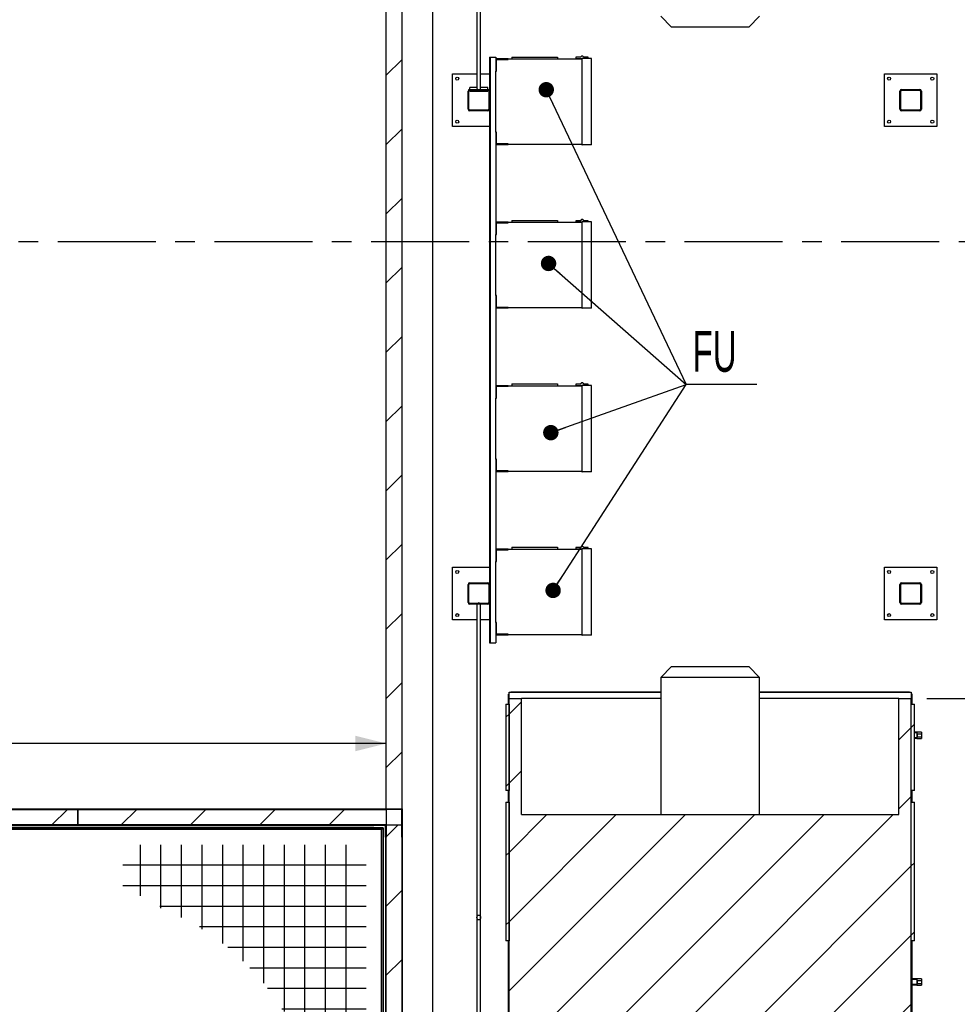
# Model space of a CAD drawing. Header units: millimetres. Extents: x 250 to 59450, y 0 to 41800.
# Tile 89 of 148: x 49394 to 52433, y 15914 to 19107. Entities that reach past the tile are written whole.
import ezdxf

# ---------------------------------------------------------------- set-up
doc = ezdxf.new("R2010")
doc.units = ezdxf.units.MM
doc.header["$LTSCALE"] = 50
doc.header["$PDSIZE"] = -1
doc.linetypes.add('CENTER', pattern=[10.16, 6.35, -1.27, 1.27, -1.27])
for name, color, linetype in [('KONTUR', 7, 'Continuous'), ('MASS', 29, 'Continuous'), ('SCHNITT', 5, 'CENTER'), ('TEXT_1', 176, 'Continuous')]:
    doc.layers.add(name, color=color, linetype=linetype)
doc.styles.add('SLDTEXTSTYLE0', font='TXT', dxfattribs={"width": 0.605})
doc.dimstyles.new('SLDDIMSTYLE1', dxfattribs={"dimtxt": 0.18, "dimasz": 50, "dimexe": 0, "dimexo": 0.0625, "dimgap": 0, "dimtad": 0, "dimtih": 1, "dimtoh": 1, "dimdec": 0, "dimrnd": 1e-09, "dimzin": 0, "dimdsep": 46, "dimtxsty": 'Standard', "dimblk1": 'DOT', "dimblk2": 'DOT', "dimsah": 1, "dimcen": 0.09, "dimadec": 0, "dimazin": 0, "dimtfac": 50, "dimtdec": 0, "dimtofl": 0, "dimtmove": 0, "dimatfit": 3, "dimldrblk": 'DOT', "dimfxl": 1, "dimfrac": 2, "dimtolj": 1, "dimtzin": 0, "dimarcsym": 0})
doc.dimstyles.new('SLDDIMSTYLE2', dxfattribs={"dimtxt": 128.415934, "dimasz": 100, "dimexe": 0, "dimexo": 0.0625, "dimgap": 32.103984, "dimtad": 1, "dimdec": 1, "dimrnd": 1e-09, "dimzin": 12, "dimdsep": 46, "dimtxsty": 'SLDTEXTSTYLE0', "dimsah": 1, "dimcen": 0.09, "dimadec": 0, "dimazin": 3, "dimtfac": 1, "dimtdec": 1, "dimtofl": 0, "dimtmove": 0, "dimatfit": 3, "dimfxl": 1, "dimfrac": 2, "dimtolj": 1, "dimtzin": 12, "dimarcsym": 0})

# ---------------------------------------------------------------- blocks, each defined once
blk = doc.blocks.new('Gitterrost')
at = {"color": 7, "linetype": 'Continuous', "lineweight": 0}
blk.add_point((0, 0), dxfattribs=at)
at = {"layer": 'KONTUR', "color": 8, "true_color": 0x808080}
for p, q in [((5817, -2483), (5817, -41924)), ((9150, -2483), (9150, -41924)), ((12483, -2483), (12483, -35964)), ((15817, -2483), (15817, -29510)), ((19150, -2483), (19150, -24930)), ((22483, -2483), (22483, -21376)), ((25817, -2483), (25817, -18520)), ((29150, -2483), (29150, -16196)), ((32483, -2483), (32483, -14306)), ((35817, -2483), (35817, -12787)), ((39150, -2483), (39150, -10787)), ((2483, -5817), (41924, -5817)), ((2483, -9150), (41924, -9150)), ((2483, -12483), (35964, -12483)), ((2483, -15817), (29510, -15817)), ((2483, -19150), (24930, -19150)), ((2483, -22483), (21376, -22483)), ((2483, -25817), (18520, -25817)), ((2483, -29150), (16196, -29150)), ((2483, -32483), (14306, -32483)), ((2483, -35817), (12787, -35817)), ((2483, -39150), (10787, -39150))]:
    blk.add_line(p, q, dxfattribs=at)
blk = doc.blocks.new('Block1')
at = {"color": 7, "linetype": 'Continuous', "rotation": 270.0000000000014}
blk.add_blockref('Gitterrost', (348500, 198500), dxfattribs=at)
blk = doc.blocks.new('_D_30')
at = {"layer": 'MASS'}
for p, q in [((52334.4, 16906.4), (52803.1, 16906.4)), ((52778.1, 13166.4), (52778.1, 16906.4)), ((52334.4, 13166.4), (52803.1, 13166.4))]:
    blk.add_line(p, q, dxfattribs=at)
for points in [[(52778.1, 16906.4), (52753.1, 16806.4), (52803.1, 16806.4)], [(52778.1, 13166.4), (52803.1, 13266.4), (52753.1, 13266.4)]]:
    blk.add_solid(points, dxfattribs=at)
at = {"layer": 'MASS', "insert": (52607.6, 14840.4), "char_height": 132.29, "attachment_point": 1, "rotation": 90, "style": 'SLDTEXTSTYLE0'}
blk.add_mtext('3740', dxfattribs=at)
blk = doc.blocks.new('_D_31')
at = {"layer": 'MASS'}
for p, q in [((52334.4, 19186.4), (52803.1, 19186.4)), ((52778.1, 16906.4), (52778.1, 19186.4)), ((52334.4, 16906.4), (52803.1, 16906.4))]:
    blk.add_line(p, q, dxfattribs=at)
for points in [[(52778.1, 19186.4), (52753.1, 19086.4), (52803.1, 19086.4)], [(52778.1, 16906.4), (52803.1, 17006.4), (52753.1, 17006.4)]]:
    blk.add_solid(points, dxfattribs=at)
at = {"layer": 'MASS', "insert": (52607.6, 17850.4), "char_height": 132.29, "attachment_point": 1, "rotation": 90, "style": 'SLDTEXTSTYLE0'}
blk.add_mtext('2280', dxfattribs=at)
blk = doc.blocks.new('_D_37')
at = {"layer": 'MASS'}
blk.add_line((50582.4, 16759.9), (45082.4, 16759.9), dxfattribs=at)
for points in [[(45082.4, 16759.9), (45182.4, 16734.9), (45182.4, 16784.9)], [(50582.4, 16759.9), (50482.4, 16784.9), (50482.4, 16734.9)]]:
    blk.add_solid(points, dxfattribs=at)
at = {"layer": 'MASS', "insert": (47636.4, 16930.5), "char_height": 132.29, "attachment_point": 1, "style": 'SLDTEXTSTYLE0'}
blk.add_mtext('5500', dxfattribs=at)
blk = doc.blocks.new('SW_NOTE_0_39')
at = {"layer": 'TEXT_1', "color": 0}
blk.add_line((230, 0), (0, 0), dxfattribs=at)
blk.add_line((230, 0), (0, 0), dxfattribs=at)
blk.add_line((230, 0), (0, 0), dxfattribs=at)
blk.add_line((230, 0), (0, 0), dxfattribs=at)
at = {"layer": 'TEXT_1', "color": 0, "insert": (21.4, 173.3), "char_height": 132.29, "attachment_point": 1, "style": 'SLDTEXTSTYLE0'}
blk.add_mtext('FU', dxfattribs=at)
blk = doc.blocks.new('_Dot')
at = {"color": 0, "linetype": 'ByBlock', "lineweight": -2}
blk.add_line((-0.5, 0), (-1, 0), dxfattribs=at)
at = {"color": 0, "linetype": 'ByBlock', "const_width": 0.5}
blk.add_lwpolyline([(-0.25, 0, 1), (0.25, 0, 1)], format="xyb", close=True, dxfattribs=at)

msp = doc.modelspace()

# ---------------------------------------------------------------- hatches: boundary and pattern name
at = {"layer": 'SCHNITT', "linetype": 'Continuous', "lineweight": 18}
h = msp.add_hatch(dxfattribs=at)
h.set_pattern_fill('ANSI31', color=256, scale=50, style=0)
h.paths.add_polyline_path([(50632.36, 19546.38), (50582.36, 19546.38), (50582.36, 16546.38), (50632.36, 16546.38)], flags=0)
h = msp.add_hatch(dxfattribs=at)
h.set_pattern_fill('ANSI31', color=256, scale=50, angle=3e-322, style=0)
edge = h.paths.add_edge_path(flags=0)
edge.add_arc((50911.36, 18875.38), 6, 0, 90)
edge.add_line((50911.36, 18881.38), (50853.36, 18881.38))
edge.add_arc((50853.36, 18875.38), 6, 90, 180)
edge.add_line((50847.36, 18875.38), (50847.36, 18817.38))
edge.add_arc((50853.36, 18817.38), 6, 180, 270)
edge.add_line((50853.36, 18811.38), (50911.36, 18811.38))
edge.add_arc((50911.36, 18817.38), 6, 270, 360)
edge.add_line((50917.36, 18817.38), (50917.36, 18875.38))
edge = h.paths.add_edge_path(flags=0)
edge.add_arc((50853.36, 18875.38), 3, 90, 180, ccw=False)
edge.add_line((50853.36, 18878.38), (50911.36, 18878.38))
edge.add_arc((50911.36, 18875.38), 3, 0, 90, ccw=False)
edge.add_line((50914.36, 18875.38), (50914.36, 18817.38))
edge.add_arc((50911.36, 18817.38), 3, 270, 360, ccw=False)
edge.add_line((50911.36, 18814.38), (50853.36, 18814.38))
edge.add_arc((50853.36, 18817.38), 3, 180, 270, ccw=False)
edge.add_line((50850.36, 18817.38), (50850.36, 18875.38))
h = msp.add_hatch(dxfattribs=at)
h.set_pattern_fill('ANSI31', color=256, scale=50, angle=3e-322, style=0)
edge = h.paths.add_edge_path(flags=0)
edge.add_arc((52311.36, 18875.38), 6, 0, 90)
edge.add_line((52311.36, 18881.38), (52253.36, 18881.38))
edge.add_arc((52253.36, 18875.38), 6, 90, 180)
edge.add_line((52247.36, 18875.38), (52247.36, 18817.38))
edge.add_arc((52253.36, 18817.38), 6, 180, 270)
edge.add_line((52253.36, 18811.38), (52311.36, 18811.38))
edge.add_arc((52311.36, 18817.38), 6, 270, 360)
edge.add_line((52317.36, 18817.38), (52317.36, 18875.38))
edge = h.paths.add_edge_path(flags=0)
edge.add_arc((52253.36, 18875.38), 3, 90, 180, ccw=False)
edge.add_line((52253.36, 18878.38), (52311.36, 18878.38))
edge.add_arc((52311.36, 18875.38), 3, 0, 90, ccw=False)
edge.add_line((52314.36, 18875.38), (52314.36, 18817.38))
edge.add_arc((52311.36, 18817.38), 3, 270, 360, ccw=False)
edge.add_line((52311.36, 18814.38), (52253.36, 18814.38))
edge.add_arc((52253.36, 18817.38), 3, 180, 270, ccw=False)
edge.add_line((52250.36, 18817.38), (52250.36, 18875.38))
h = msp.add_hatch(dxfattribs=at)
h.set_pattern_fill('ANSI31', color=256, scale=50, angle=3e-322, style=0)
edge = h.paths.add_edge_path(flags=0)
edge.add_arc((50911.36, 17275.38), 6, 0, 90)
edge.add_line((50911.36, 17281.38), (50853.36, 17281.38))
edge.add_arc((50853.36, 17275.38), 6, 90, 180)
edge.add_line((50847.36, 17275.38), (50847.36, 17217.38))
edge.add_arc((50853.36, 17217.38), 6, 180, 270)
edge.add_line((50853.36, 17211.38), (50911.36, 17211.38))
edge.add_arc((50911.36, 17217.38), 6, 270, 360)
edge.add_line((50917.36, 17217.38), (50917.36, 17275.38))
edge = h.paths.add_edge_path(flags=0)
edge.add_arc((50853.36, 17275.38), 3, 90, 180, ccw=False)
edge.add_line((50853.36, 17278.38), (50911.36, 17278.38))
edge.add_arc((50911.36, 17275.38), 3, 0, 90, ccw=False)
edge.add_line((50914.36, 17275.38), (50914.36, 17217.38))
edge.add_arc((50911.36, 17217.38), 3, 270, 360, ccw=False)
edge.add_line((50911.36, 17214.38), (50853.36, 17214.38))
edge.add_arc((50853.36, 17217.38), 3, 180, 270, ccw=False)
edge.add_line((50850.36, 17217.38), (50850.36, 17275.38))
h = msp.add_hatch(dxfattribs=at)
h.set_pattern_fill('ANSI31', color=256, scale=50, angle=3e-322, style=0)
edge = h.paths.add_edge_path(flags=0)
edge.add_arc((52311.36, 17275.38), 6, 0, 90)
edge.add_line((52311.36, 17281.38), (52253.36, 17281.38))
edge.add_arc((52253.36, 17275.38), 6, 90, 180)
edge.add_line((52247.36, 17275.38), (52247.36, 17217.38))
edge.add_arc((52253.36, 17217.38), 6, 180, 270)
edge.add_line((52253.36, 17211.38), (52311.36, 17211.38))
edge.add_arc((52311.36, 17217.38), 6, 270, 360)
edge.add_line((52317.36, 17217.38), (52317.36, 17275.38))
edge = h.paths.add_edge_path(flags=0)
edge.add_arc((52253.36, 17275.38), 3, 90, 180, ccw=False)
edge.add_line((52253.36, 17278.38), (52311.36, 17278.38))
edge.add_arc((52311.36, 17275.38), 3, 0, 90, ccw=False)
edge.add_line((52314.36, 17275.38), (52314.36, 17217.38))
edge.add_arc((52311.36, 17217.38), 3, 270, 360, ccw=False)
edge.add_line((52311.36, 17214.38), (52253.36, 17214.38))
edge.add_arc((52253.36, 17217.38), 3, 180, 270, ccw=False)
edge.add_line((52250.36, 17217.38), (52250.36, 17275.38))
h = msp.add_hatch(dxfattribs=at)
h.set_pattern_fill('ANSI31', color=256, scale=50, angle=3e-322, style=0)
h.paths.add_polyline_path([(51020.36, 15066.38), (51020.36, 15096.38), (52244.36, 15096.38), (52244.36, 15066.38), (52284.36, 15066.38), (52284.36, 15106.38), (52284.36, 16866.38), (52284.36, 16906.38), (52244.36, 16906.38), (52244.36, 16529.38), (51020.36, 16529.38), (51020.36, 16906.38), (50980.36, 16906.38), (50980.36, 16866.38), (50980.36, 15106.38), (50980.36, 15066.38)], flags=0)
h = msp.add_hatch(dxfattribs=at)
h.set_pattern_fill('ANSI31', color=256, scale=50, angle=3e-322, style=0)
h.paths.add_polyline_path([(50980.36, 16887.38), (50970.36, 16887.38), (50970.36, 16607.38), (50980.36, 16607.38)], flags=0)
h = msp.add_hatch(dxfattribs=at)
h.set_pattern_fill('ANSI31', color=256, scale=50, angle=3e-322, style=0)
h.paths.add_polyline_path([(52284.36, 16607.38), (52294.36, 16607.38), (52294.36, 16887.38), (52284.36, 16887.38)], flags=0)
h = msp.add_hatch(dxfattribs=at)
h.set_pattern_fill('ANSI31', color=256, scale=50, angle=3e-322, style=0)
h.paths.add_polyline_path([(48582.36, 16496.38), (49582.36, 16496.38), (49582.36, 16546.38), (48582.36, 16546.38)], flags=0)
h = msp.add_hatch(dxfattribs=at)
h.set_pattern_fill('ANSI31', color=256, scale=50, angle=3e-322, style=0)
h.paths.add_polyline_path([(49582.36, 16496.38), (50582.36, 16496.38), (50582.36, 16546.38), (49582.36, 16546.38)], flags=0)
h = msp.add_hatch(dxfattribs=at)
h.set_pattern_fill('ANSI31', color=256, scale=50, angle=3e-322, style=0)
h.paths.add_polyline_path([(50634.36, 16456.38), (50634.36, 16548.38), (50542.36, 16548.38), (50542.36, 16546.38), (50632.36, 16546.38), (50632.36, 16456.38)], flags=0)
h = msp.add_hatch(dxfattribs=at)
h.set_pattern_fill('ANSI31', color=256, scale=50, angle=3e-322, style=0)
h.paths.add_polyline_path([(50980.36, 16569.38), (50970.36, 16569.38), (50970.36, 16120.38), (50980.36, 16120.38)], flags=0)
h = msp.add_hatch(dxfattribs=at)
h.set_pattern_fill('ANSI31', color=256, scale=50, angle=3e-322, style=0)
h.paths.add_polyline_path([(52284.36, 16120.38), (52294.36, 16120.38), (52294.36, 16569.38), (52284.36, 16569.38)], flags=0)
h = msp.add_hatch(dxfattribs=at)
h.set_pattern_fill('ANSI31', color=256, scale=50, angle=3e-322, style=0)
h.paths.add_polyline_path([(50582.36, 16496.38), (50542.36, 16496.38), (50542.36, 16494.38), (50580.36, 16494.38), (50580.36, 16456.38), (50582.36, 16456.38)], flags=0)
h = msp.add_hatch(dxfattribs=at)
h.set_pattern_fill('ANSI31', color=256, scale=50, angle=3e-322, style=0)
h.paths.add_polyline_path([(50632.36, 16496.38), (50582.36, 16496.38), (50582.36, 15496.38), (50632.36, 15496.38)], flags=0)
h = msp.add_hatch(dxfattribs=at)
h.set_pattern_fill('ANSI31', color=256, scale=50, angle=3e-322, style=0)
edge = h.paths.add_edge_path(flags=0)
edge.add_ellipse((50882.36, 16195.83), major_axis=(0, -7.86), ratio=0.7633363, start_angle=360, end_angle=360)

# ---------------------------------------------------------------- linework, layer by layer
at = {"color": 250, "linetype": 'Continuous', "lineweight": 25, "true_color": 0x404040}
for p, q in [((50732.36, 21796.38), (50732.36, 14296.38)), ((50977.36, 18980.38), (50937.36, 18980.38)), ((50937.36, 18980.38), (50937.36, 18940.38)), ((50939.36, 18978.38), (50977.36, 18978.38)), ((50939.36, 18940.38), (50939.36, 18978.38)), ((50977.36, 18978.38), (50977.36, 18980.38)), ((50977.36, 18980.38), (51216.36, 18980.38)), ((50989.36, 18986.38), (50989.36, 18980.38)), ((50989.36, 18986.38), (50992.36, 18986.38)), ((50992.36, 18986.38), (51134.36, 18986.38)), ((51134.36, 18986.38), (51137.36, 18986.38)), ((51137.36, 18986.38), (51137.36, 18980.38)), ((51213.36, 18985.38), (51197.36, 18985.38)), ((51197.36, 18985.38), (51197.36, 18981.38)), ((51197.36, 18981.38), (51216.36, 18981.38)), ((51215.36, 18989.38), (51213.36, 18987.38)), ((51213.36, 18987.38), (51213.36, 18985.38)), ((51219.36, 18989.38), (51215.36, 18989.38)), ((51216.36, 18981.38), (51217.36, 18981.38)), ((51216.36, 18981.38), (51216.36, 18980.38)), ((51217.36, 18701.38), (51217.36, 18981.38)), ((51247.36, 18981.38), (51217.36, 18981.38)), ((51217.36, 18701.38), (51217.36, 18981.38)), ((51221.36, 18987.38), (51219.36, 18989.38)), ((51221.36, 18985.38), (51221.36, 18987.38)), ((51237.36, 18985.38), (51221.36, 18985.38)), ((51237.36, 18981.38), (51237.36, 18985.38)), ((51247.36, 18701.38), (51247.36, 18981.38)), ((50937.36, 18940.38), (50939.36, 18940.38)), ((50937.36, 18742.38), (50937.36, 18940.38)), ((50939.36, 18742.38), (50937.36, 18742.38)), ((50937.36, 18742.38), (50937.36, 18702.38)), ((50939.36, 18704.38), (50939.36, 18742.38)), ((50937.36, 18702.38), (50977.36, 18702.38)), ((50977.36, 18704.38), (50939.36, 18704.38)), ((50977.36, 18702.38), (50977.36, 18704.38)), ((51216.36, 18702.38), (50977.36, 18702.38)), ((51216.36, 18701.38), (51216.36, 18702.38)), ((51216.36, 18701.38), (51217.36, 18701.38)), ((51247.36, 18701.38), (51217.36, 18701.38)), ((51215.36, 18459.38), (51213.36, 18457.38)), ((51213.36, 18457.38), (51213.36, 18455.38)), ((51219.36, 18459.38), (51215.36, 18459.38)), ((51221.36, 18457.38), (51219.36, 18459.38)), ((51221.36, 18455.38), (51221.36, 18457.38)), ((50977.36, 18450.38), (50937.36, 18450.38)), ((50937.36, 18450.38), (50937.36, 18410.38)), ((50939.36, 18448.38), (50977.36, 18448.38)), ((50939.36, 18410.38), (50939.36, 18448.38)), ((50977.36, 18448.38), (50977.36, 18450.38)), ((50977.36, 18450.38), (51216.36, 18450.38)), ((50989.36, 18456.38), (50989.36, 18450.38)), ((50989.36, 18456.38), (50992.36, 18456.38)), ((50992.36, 18456.38), (51134.36, 18456.38)), ((51134.36, 18456.38), (51137.36, 18456.38)), ((51137.36, 18456.38), (51137.36, 18450.38)), ((51197.36, 18455.38), (51197.36, 18451.38)), ((51213.36, 18455.38), (51197.36, 18455.38)), ((51197.36, 18451.38), (51216.36, 18451.38)), ((51216.36, 18451.38), (51216.36, 18450.38)), ((51216.36, 18451.38), (51217.36, 18451.38)), ((51217.36, 18171.38), (51217.36, 18451.38)), ((51217.36, 18171.38), (51217.36, 18451.38)), ((51247.36, 18451.38), (51217.36, 18451.38)), ((51237.36, 18455.38), (51221.36, 18455.38)), ((51237.36, 18451.38), (51237.36, 18455.38)), ((51247.36, 18171.38), (51247.36, 18451.38)), ((50937.36, 18410.38), (50939.36, 18410.38)), ((50937.36, 18212.38), (50937.36, 18410.38)), ((50939.36, 18212.38), (50937.36, 18212.38)), ((50937.36, 18212.38), (50937.36, 18172.38)), ((50939.36, 18174.38), (50939.36, 18212.38)), ((50937.36, 18172.38), (50977.36, 18172.38)), ((50977.36, 18174.38), (50939.36, 18174.38)), ((50977.36, 18172.38), (50977.36, 18174.38)), ((51216.36, 18172.38), (50977.36, 18172.38)), ((51216.36, 18171.38), (51216.36, 18172.38)), ((51216.36, 18171.38), (51217.36, 18171.38)), ((51247.36, 18171.38), (51217.36, 18171.38)), ((50977.36, 17920.38), (50937.36, 17920.38)), ((50937.36, 17920.38), (50937.36, 17880.38)), ((50939.36, 17918.38), (50977.36, 17918.38)), ((50939.36, 17880.38), (50939.36, 17918.38)), ((50977.36, 17918.38), (50977.36, 17920.38)), ((50977.36, 17920.38), (51216.36, 17920.38)), ((50989.36, 17926.38), (50989.36, 17920.38)), ((50989.36, 17926.38), (50992.36, 17926.38)), ((50992.36, 17926.38), (51134.36, 17926.38)), ((51134.36, 17926.38), (51137.36, 17926.38)), ((51137.36, 17926.38), (51137.36, 17920.38)), ((51197.36, 17925.38), (51197.36, 17921.38)), ((51213.36, 17925.38), (51197.36, 17925.38)), ((51197.36, 17921.38), (51216.36, 17921.38)), ((51215.36, 17929.38), (51213.36, 17927.38)), ((51213.36, 17927.38), (51213.36, 17925.38)), ((51219.36, 17929.38), (51215.36, 17929.38)), ((51216.36, 17921.38), (51216.36, 17920.38)), ((51216.36, 17921.38), (51217.36, 17921.38)), ((51217.36, 17641.38), (51217.36, 17921.38)), ((51247.36, 17921.38), (51217.36, 17921.38)), ((51217.36, 17641.38), (51217.36, 17921.38)), ((51221.36, 17927.38), (51219.36, 17929.38)), ((51221.36, 17925.38), (51221.36, 17927.38)), ((51237.36, 17925.38), (51221.36, 17925.38)), ((51237.36, 17921.38), (51237.36, 17925.38)), ((51247.36, 17641.38), (51247.36, 17921.38)), ((50937.36, 17880.38), (50939.36, 17880.38)), ((50937.36, 17682.38), (50937.36, 17880.38)), ((50939.36, 17682.38), (50937.36, 17682.38)), ((50937.36, 17682.38), (50937.36, 17642.38)), ((50939.36, 17644.38), (50939.36, 17682.38)), ((50937.36, 17642.38), (50977.36, 17642.38)), ((50977.36, 17644.38), (50939.36, 17644.38)), ((50977.36, 17642.38), (50977.36, 17644.38)), ((51216.36, 17642.38), (50977.36, 17642.38)), ((51216.36, 17641.38), (51216.36, 17642.38)), ((51216.36, 17641.38), (51217.36, 17641.38)), ((51247.36, 17641.38), (51217.36, 17641.38)), ((50977.36, 17390.38), (50937.36, 17390.38)), ((50937.36, 17390.38), (50937.36, 17350.38)), ((50939.36, 17388.38), (50977.36, 17388.38)), ((50939.36, 17350.38), (50939.36, 17388.38)), ((50977.36, 17388.38), (50977.36, 17390.38)), ((50977.36, 17390.38), (51216.36, 17390.38)), ((50989.36, 17396.38), (50989.36, 17390.38)), ((50989.36, 17396.38), (50992.36, 17396.38)), ((50992.36, 17396.38), (51134.36, 17396.38)), ((51134.36, 17396.38), (51137.36, 17396.38)), ((51137.36, 17396.38), (51137.36, 17390.38)), ((51197.36, 17395.38), (51197.36, 17391.38)), ((51213.36, 17395.38), (51197.36, 17395.38)), ((51197.36, 17391.38), (51216.36, 17391.38)), ((51215.36, 17399.38), (51213.36, 17397.38)), ((51213.36, 17397.38), (51213.36, 17395.38)), ((51219.36, 17399.38), (51215.36, 17399.38)), ((51216.36, 17391.38), (51216.36, 17390.38)), ((51216.36, 17391.38), (51217.36, 17391.38)), ((51217.36, 17111.38), (51217.36, 17391.38)), ((51217.36, 17111.38), (51217.36, 17391.38)), ((51247.36, 17391.38), (51217.36, 17391.38)), ((51221.36, 17397.38), (51219.36, 17399.38)), ((51221.36, 17395.38), (51221.36, 17397.38)), ((51237.36, 17395.38), (51221.36, 17395.38)), ((51237.36, 17391.38), (51237.36, 17395.38)), ((51247.36, 17111.38), (51247.36, 17391.38)), ((50937.36, 17350.38), (50939.36, 17350.38)), ((50937.36, 17152.38), (50937.36, 17350.38)), ((50939.36, 17152.38), (50937.36, 17152.38)), ((50937.36, 17152.38), (50937.36, 17112.38)), ((50939.36, 17114.38), (50939.36, 17152.38)), ((50937.36, 17112.38), (50977.36, 17112.38)), ((50977.36, 17114.38), (50939.36, 17114.38)), ((50977.36, 17112.38), (50977.36, 17114.38)), ((51216.36, 17112.38), (50977.36, 17112.38)), ((51216.36, 17111.38), (51216.36, 17112.38)), ((51216.36, 17111.38), (51217.36, 17111.38)), ((51247.36, 17111.38), (51217.36, 17111.38)), ((43592.36, 16486.38), (50572.36, 16486.38)), ((50572.36, 16486.38), (43592.36, 16486.38)), ((50569.86, 16483.88), (50567.36, 16481.38)), ((50572.36, 16486.38), (50572.36, 14296.32)), ((50572.36, 14296.32), (50572.36, 16486.38))]:
    msp.add_line(p, q, dxfattribs=at)
at = {"color": 136, "linetype": 'Continuous', "lineweight": 25, "true_color": 0x008080}
for p, q in [((50876.36, 19896.92), (50876.36, 18885.25)), ((50888.36, 18885.25), (50888.36, 19896.92)), ((50917.36, 18986.38), (50919.36, 18986.38)), ((50917.36, 18986.38), (50917.36, 18875.38)), ((50919.36, 18986.38), (50919.36, 17086.38)), ((50919.36, 18986.38), (50922.1, 18986.38)), ((50922.1, 18986.38), (50932.62, 18986.38)), ((50932.62, 18986.38), (50937.36, 18986.38)), ((50937.36, 18986.38), (50937.36, 18980.38)), ((50797.36, 18931.38), (50876.36, 18931.38)), ((50797.36, 18761.38), (50797.36, 18931.38)), ((50888.36, 18931.38), (50917.36, 18931.38)), ((52197.36, 18931.38), (52367.36, 18931.38)), ((52197.36, 18761.38), (52197.36, 18931.38)), ((52367.36, 18931.38), (52367.36, 18761.38)), ((50847.36, 18817.38), (50847.36, 18875.38)), ((50850.36, 18817.38), (50850.36, 18875.38)), ((50876.36, 18887.38), (50853.36, 18887.38)), ((50853.36, 18881.38), (50853.36, 18887.38)), ((50853.36, 18881.38), (50911.36, 18881.38)), ((50853.36, 18878.38), (50911.36, 18878.38)), ((50853.36, 18875.38), (50853.36, 18878.38)), ((50853.36, 18875.38), (50911.36, 18875.38)), ((50911.36, 18887.38), (50888.36, 18887.38)), ((50911.36, 18881.38), (50911.36, 18887.38)), ((50911.36, 18875.38), (50911.36, 18878.38)), ((50914.36, 18875.38), (50914.36, 18817.38)), ((50917.36, 18875.38), (50917.36, 18817.38)), ((52247.36, 18817.38), (52247.36, 18875.38)), ((52250.36, 18817.38), (52250.36, 18875.38)), ((52253.36, 18881.38), (52311.36, 18881.38)), ((52253.36, 18878.38), (52311.36, 18878.38)), ((52314.36, 18875.38), (52314.36, 18817.38)), ((52317.36, 18875.38), (52317.36, 18817.38)), ((50911.36, 18814.38), (50853.36, 18814.38)), ((50911.36, 18811.38), (50853.36, 18811.38)), ((50917.36, 18817.38), (50917.36, 17275.38)), ((52311.36, 18814.38), (52253.36, 18814.38)), ((52311.36, 18811.38), (52253.36, 18811.38)), ((50917.36, 18761.38), (50797.36, 18761.38)), ((52367.36, 18761.38), (52197.36, 18761.38)), ((50937.36, 18702.38), (50937.36, 18450.38)), ((50937.36, 18172.38), (50937.36, 17920.38)), ((50937.36, 17642.38), (50937.36, 17390.38)), ((50797.36, 17161.38), (50797.36, 17331.38)), ((50797.36, 17331.38), (50917.36, 17331.38)), ((52197.36, 17331.38), (52367.36, 17331.38)), ((52197.36, 17161.38), (52197.36, 17331.38)), ((52367.36, 17331.38), (52367.36, 17161.38)), ((50853.36, 17281.38), (50911.36, 17281.38)), ((50853.36, 17278.38), (50911.36, 17278.38)), ((52253.36, 17281.38), (52311.36, 17281.38)), ((52253.36, 17278.38), (52311.36, 17278.38)), ((50847.36, 17217.38), (50847.36, 17275.38)), ((50850.36, 17217.38), (50850.36, 17275.38)), ((50914.36, 17275.38), (50914.36, 17217.38)), ((50917.36, 17275.38), (50917.36, 17217.38)), ((52247.36, 17217.38), (52247.36, 17275.38)), ((52250.36, 17217.38), (52250.36, 17275.38)), ((52314.36, 17275.38), (52314.36, 17217.38)), ((52317.36, 17275.38), (52317.36, 17217.38)), ((50911.36, 17214.38), (50853.36, 17214.38)), ((50917.36, 17217.38), (50917.36, 17086.38)), ((52311.36, 17214.38), (52253.36, 17214.38)), ((50911.36, 17211.38), (50853.36, 17211.38)), ((50876.36, 17211.38), (50876.36, 16195.83)), ((50888.36, 16195.83), (50888.36, 17211.38)), ((52311.36, 17211.38), (52253.36, 17211.38)), ((50876.36, 17161.38), (50797.36, 17161.38)), ((50917.36, 17161.38), (50888.36, 17161.38)), ((52367.36, 17161.38), (52197.36, 17161.38)), ((50917.36, 17086.38), (50919.36, 17086.38)), ((50919.36, 17086.38), (50922.1, 17086.38)), ((50922.1, 17086.38), (50932.62, 17086.38)), ((50932.62, 17086.38), (50937.36, 17086.38)), ((50937.36, 17112.38), (50937.36, 17086.38)), ((50567.36, 16481.38), (43597.36, 16481.38)), ((50567.36, 14296.24), (50567.36, 16481.38)), ((50876.36, 16195.83), (50876.36, 15986.38)), ((50888.36, 15986.38), (50888.36, 16195.83)), ((50876.36, 15986.38), (50876.36, 15776.92)), ((50888.36, 15776.92), (50888.36, 15986.38))]:
    msp.add_line(p, q, dxfattribs=at)
at = {"color": 7, "linetype": 'Continuous', "lineweight": 25}
for p, q in [((50582.36, 16546.38), (50582.36, 19546.38)), ((50632.36, 19546.38), (50632.36, 16546.38)), ((45082.36, 16548.38), (50542.36, 16548.38)), ((48582.36, 16546.38), (49582.36, 16546.38)), ((49582.36, 16546.38), (50582.36, 16546.38)), ((49582.36, 16496.38), (49582.36, 16546.38)), ((49582.36, 16546.38), (49582.36, 16496.38)), ((50542.36, 16548.38), (50634.36, 16548.38)), ((50542.36, 16546.38), (50542.36, 16548.38)), ((50632.36, 16546.38), (50542.36, 16546.38)), ((50632.36, 16546.38), (50582.36, 16546.38)), ((50582.36, 16546.38), (50582.36, 16496.38)), ((50632.36, 16456.38), (50632.36, 16546.38)), ((50634.36, 16548.38), (50634.36, 16456.38)), ((44533.36, 16494.38), (50542.36, 16494.38)), ((49582.36, 16496.38), (48582.36, 16496.38)), ((50582.36, 16496.38), (49582.36, 16496.38)), ((50542.36, 16494.38), (50542.36, 16496.38)), ((50542.36, 16496.38), (50582.36, 16496.38)), ((50580.36, 16494.38), (50542.36, 16494.38)), ((50580.36, 16456.38), (50580.36, 16494.38)), ((50582.36, 15496.38), (50582.36, 16496.38)), ((50582.36, 16496.38), (50632.36, 16496.38)), ((50582.36, 16496.38), (50582.36, 16456.38)), ((50632.36, 16496.38), (50632.36, 15496.38)), ((50582.36, 16456.38), (50580.36, 16456.38)), ((50580.36, 16456.38), (50580.36, 14356.88)), ((50634.36, 16456.38), (50632.36, 16456.38)), ((50634.36, 16456.38), (50634.36, 14297.88))]:
    msp.add_line(p, q, dxfattribs=at)
at = {"color": 36, "linetype": 'Continuous', "lineweight": 25, "true_color": 0x7c3c04}
for p, q in [((51472.36, 19118.38), (51507.36, 19083.38)), ((51757.36, 19083.38), (51792.36, 19118.38)), ((51757.36, 19083.38), (51507.36, 19083.38)), ((51507.36, 17009.38), (51472.36, 16974.38)), ((51507.36, 17009.38), (51757.36, 17009.38)), ((51792.36, 16974.38), (51757.36, 17009.38)), ((51472.36, 16974.38), (51472.36, 16529.38)), ((51792.36, 16974.38), (51472.36, 16974.38)), ((51792.36, 16529.38), (51792.36, 16974.38)), ((50980.36, 16866.38), (50980.36, 16906.38)), ((50980.36, 16906.38), (51020.36, 16906.38)), ((51020.36, 16529.38), (51020.36, 16906.38)), ((51472.36, 16906.38), (51020.36, 16906.38)), ((52244.36, 16906.38), (51792.36, 16906.38)), ((52244.36, 16529.38), (52244.36, 16906.38)), ((52244.36, 16906.38), (52284.36, 16906.38)), ((52284.36, 16866.38), (52284.36, 16906.38)), ((50970.36, 16887.38), (50970.36, 16607.38)), ((50970.36, 16887.38), (50980.36, 16887.38)), ((50980.36, 16887.38), (50980.36, 16607.38)), ((50980.36, 15106.38), (50980.36, 16866.38)), ((52284.36, 16607.38), (52284.36, 16887.38)), ((52284.36, 16887.38), (52294.36, 16887.38)), ((52284.36, 15106.38), (52284.36, 16866.38)), ((52294.36, 16607.38), (52294.36, 16887.38)), ((50980.36, 16607.38), (50970.36, 16607.38)), ((52294.36, 16607.38), (52284.36, 16607.38)), ((50970.36, 16569.38), (50970.36, 16120.38)), ((50970.36, 16569.38), (50980.36, 16569.38)), ((50980.36, 16569.38), (50980.36, 16120.38)), ((52284.36, 16120.38), (52284.36, 16569.38)), ((52284.36, 16569.38), (52294.36, 16569.38)), ((52294.36, 16120.38), (52294.36, 16569.38)), ((51020.36, 16529.38), (52244.36, 16529.38)), ((50980.36, 16120.38), (50970.36, 16120.38)), ((52294.36, 16120.38), (52284.36, 16120.38))]:
    msp.add_line(p, q, dxfattribs=at)
at = {"color": 190, "linetype": 'Continuous', "lineweight": 25, "true_color": 0x8000ff}
for p, q in [((50980.36, 16906.38), (50980.36, 16926.38)), ((50980.36, 16926.38), (51472.36, 16926.38)), ((50986.36, 16927.88), (50986.36, 16926.38)), ((50986.36, 16927.88), (51472.36, 16927.88)), ((51792.36, 16927.88), (52278.36, 16927.88)), ((51792.36, 16926.38), (52284.36, 16926.38)), ((52278.36, 16927.88), (52278.36, 16926.38)), ((52284.36, 16926.38), (52284.36, 16906.38)), ((50978.86, 16920.38), (50980.36, 16920.38)), ((50978.86, 16887.38), (50978.86, 16920.38)), ((52285.86, 16921.38), (52284.36, 16921.38)), ((52285.86, 16921.38), (52285.86, 16887.38)), ((52301.86, 16796.88), (52294.36, 16796.88)), ((52301.86, 16796.88), (52301.86, 16794.88)), ((52301.86, 16794.88), (52294.36, 16794.88)), ((52301.86, 16777.88), (52294.36, 16777.88)), ((52301.86, 16775.88), (52294.36, 16775.88)), ((52316.86, 16796.38), (52301.86, 16796.38)), ((52301.86, 16794.88), (52301.86, 16777.88)), ((52301.86, 16777.88), (52301.86, 16775.88)), ((52301.86, 16776.38), (52316.86, 16776.38)), ((52302.86, 16791.38), (52316.86, 16791.38)), ((52302.86, 16791.38), (52302.86, 16781.38)), ((52302.86, 16781.38), (52316.86, 16781.38)), ((52316.86, 16796.38), (52316.86, 16791.38)), ((52316.86, 16791.38), (52316.86, 16781.38)), ((52316.86, 16781.38), (52316.86, 16776.38)), ((50978.86, 16569.38), (50978.86, 16607.38)), ((52285.86, 16607.38), (52285.86, 16569.38)), ((50978.86, 15852.38), (50978.86, 16120.38)), ((52285.86, 16120.38), (52285.86, 15852.38)), ((52301.86, 15996.88), (52285.86, 15996.88)), ((52301.86, 15994.88), (52285.86, 15994.88)), ((52301.86, 15977.88), (52285.86, 15977.88)), ((52301.86, 15975.88), (52285.86, 15975.88)), ((52301.86, 15996.88), (52301.86, 15994.88)), ((52316.86, 15996.38), (52301.86, 15996.38)), ((52301.86, 15994.88), (52301.86, 15977.88)), ((52301.86, 15977.88), (52301.86, 15975.88)), ((52301.86, 15976.38), (52316.86, 15976.38)), ((52302.86, 15991.38), (52316.86, 15991.38)), ((52302.86, 15991.38), (52302.86, 15981.38)), ((52302.86, 15981.38), (52316.86, 15981.38)), ((52316.86, 15996.38), (52316.86, 15991.38)), ((52316.86, 15991.38), (52316.86, 15981.38)), ((52316.86, 15981.38), (52316.86, 15976.38))]:
    msp.add_line(p, q, dxfattribs=at)
at = {"color": 136, "linetype": 'Continuous', "lineweight": 25, "true_color": 0x008080}
for centre in [(50812.36, 18916.38), (52212.36, 18916.38), (52352.36, 18916.38), (50812.36, 18776.38), (52212.36, 18776.38), (52352.36, 18776.38), (50812.36, 17316.38), (52212.36, 17316.38), (52352.36, 17316.38), (50812.36, 17176.38), (52212.36, 17176.38), (52352.36, 17176.38)]:
    msp.add_circle(centre, 5, dxfattribs=at)
for centre, radius, start, end in [((50853.36, 18875.38), 6, 90, 180), ((50853.36, 18875.38), 3, 90, 180), ((50911.36, 18875.38), 6, 0, 90), ((50911.36, 18875.38), 3, 0, 90), ((52253.36, 18875.38), 6, 90, 180), ((52253.36, 18875.38), 3, 90, 180), ((52311.36, 18875.38), 6, 0, 90), ((52311.36, 18875.38), 3, 0, 90), ((50853.36, 18817.38), 6, 180, 270), ((50853.36, 18817.38), 3, 180, 270), ((50911.36, 18817.38), 6, 270, 0), ((50911.36, 18817.38), 3, 270, 0), ((52253.36, 18817.38), 6, 180, 270), ((52253.36, 18817.38), 3, 180, 270), ((52311.36, 18817.38), 6, 270, 0), ((52311.36, 18817.38), 3, 270, 0), ((50853.36, 17275.38), 6, 90, 180), ((50853.36, 17275.38), 3, 90, 180), ((50911.36, 17275.38), 6, 0, 90), ((50911.36, 17275.38), 3, 0, 90), ((52253.36, 17275.38), 6, 90, 180), ((52253.36, 17275.38), 3, 90, 180), ((52311.36, 17275.38), 6, 0, 90), ((52311.36, 17275.38), 3, 0, 90), ((50853.36, 17217.38), 6, 180, 270), ((50853.36, 17217.38), 3, 180, 270), ((50882.19, 17209.15), 6.81, 88.57792, 129.84971), ((50882.52, 17209.15), 6.81, 50.15029, 91.42208), ((50911.36, 17217.38), 6, 270, 0), ((50911.36, 17217.38), 3, 270, 0), ((52253.36, 17217.38), 6, 180, 270), ((52253.36, 17217.38), 3, 180, 270), ((52311.36, 17217.38), 6, 270, 0), ((52311.36, 17217.38), 3, 270, 0)]:
    msp.add_arc(centre, radius, start, end, dxfattribs=at)
for major_axis, start_param, end_param in [((-5.44, 5.44), 0.434231, 1.1365653), ((-5.44, 5.44), 1.6601641, 2.0050273), ((5.44, 5.44), 4.278158, 4.6230212), ((5.44, 5.44), 5.14662, 5.8489543)]:
    msp.add_ellipse((50882.36, 18881.38), major_axis=major_axis, ratio=0.4637519, start_param=start_param, end_param=end_param, dxfattribs=at)
msp.add_ellipse((50882.36, 16195.83), major_axis=(0, -7.86), ratio=0.7633363, dxfattribs=at)
at = {"layer": 'SCHNITT'}
msp.add_line((57454.89, 18386.9), (42063.19, 18386.9), dxfattribs=at)

# ---------------------------------------------------------------- block references
at = {"color": 7, "linetype": 'Continuous', "xscale": 0.02, "yscale": 0.02, "zscale": 0.02}
msp.add_blockref('Block1', (43597.36, 12511.38), dxfattribs=at)
at = {"layer": 'TEXT_1'}
msp.add_blockref('SW_NOTE_0_39', (51554.08, 17924.55), dxfattribs=at)

# ---------------------------------------------------------------- dimensions: what is measured, and where the dimension line sits
at = {"layer": 'MASS'}
for base, p1, p2, picture, middle in [((52778.12, 19186.38), (52284.36, 16906.38), (52284.36, 19186.38), '_D_31', (52778.12, 18046.38)), ((52778.12, 16906.38), (52284.36, 13166.38), (52284.36, 16906.38), '_D_30', (52778.12, 15036.38))]:
    dim = msp.add_linear_dim(base=base, p1=p1, p2=p2, angle=90, dimstyle='SLDDIMSTYLE2', dxfattribs=at)
    dim.commit()
    dim.dimension.update_dxf_attribs({"geometry": picture, "text_midpoint": middle, "dimtype": 160})
dim = msp.add_linear_dim(base=(45082.36, 16759.94), p1=(50582.36, 16546.38), p2=(45082.36, 16546.38), dimstyle='SLDDIMSTYLE2', dxfattribs=at)
dim.commit()
dim.dimension.update_dxf_attribs({"geometry": '_D_37', "text_midpoint": (47832.36, 16759.94), "dimtype": 160})

# ---------------------------------------------------------------- leaders
at = {"layer": 'TEXT_1'}
for points in [[(51100.95, 18880.3), (51554.08, 17924.55)], [(51108.36, 18316.78), (51554.08, 17924.55)], [(51115.78, 17768.08), (51554.08, 17924.55)], [(51123.19, 17256.45), (51554.08, 17924.55)]]:
    msp.add_leader(points, dimstyle='SLDDIMSTYLE1', dxfattribs=at)

doc.saveas('drawing.dxf')
